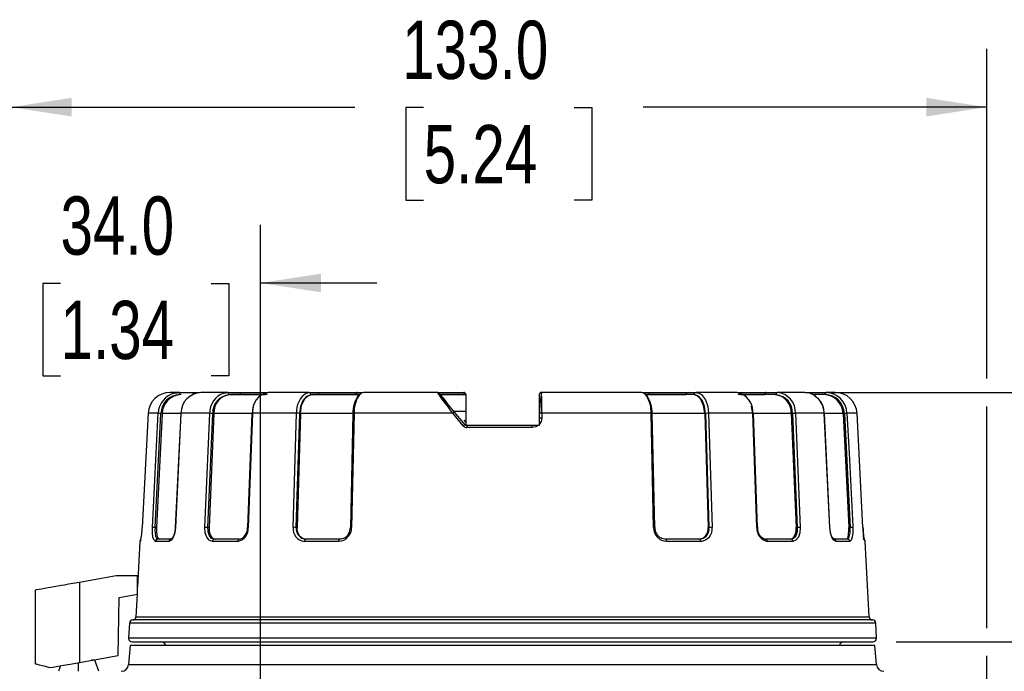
# Model space of a CAD drawing. Header units: millimetres. Extents: x 0 to 699, y 0 to 540.
# Tile 17 of 26: x 460 to 594, y 183 to 272. Entities that reach past the tile are written whole.
import ezdxf

# ---------------------------------------------------------------- set-up
doc = ezdxf.new("R2010")
doc.units = ezdxf.units.MM
doc.header["$LTSCALE"] = 2.5
doc.layers.add('DIMENSIONS', color=140, linetype='Continuous', lineweight=25)
doc.styles.add('SLDTEXTSTYLE2', font='TXT', dxfattribs={"width": 0.75})
doc.dimstyles.new('SLDDIMSTYLE0', dxfattribs={"dimtxt": 7.9375, "dimasz": 8.255, "dimexe": 0, "dimexo": 0.0625, "dimgap": 1.984375, "dimtad": 0, "dimtih": 1, "dimtoh": 1, "dimdec": 1, "dimrnd": 1e-09, "dimzin": 4, "dimdsep": 46, "dimtxsty": 'SLDTEXTSTYLE2', "dimsah": 1, "dimcen": 0.09, "dimadec": 0, "dimazin": 1, "dimtfac": 1, "dimtdec": 1, "dimtofl": 0, "dimtmove": 0, "dimatfit": 3, "dimfxl": 0, "dimfrac": 2, "dimtolj": 1, "dimtzin": 12, "dimarcsym": 0})
doc.dimstyles.new('SLDDIMSTYLE1', dxfattribs={"dimtxt": 7.9375, "dimasz": 8.255, "dimexe": 0, "dimexo": 0.0625, "dimgap": 1.984375, "dimtad": 0, "dimtih": 1, "dimtoh": 1, "dimdec": 1, "dimrnd": 1e-09, "dimzin": 4, "dimdsep": 46, "dimtxsty": 'SLDTEXTSTYLE2', "dimsah": 1, "dimcen": 0.09, "dimadec": 0, "dimazin": 1, "dimtfac": 1, "dimtdec": 1, "dimtmove": 0, "dimatfit": 0, "dimfxl": 0, "dimfrac": 2, "dimtolj": 1, "dimtzin": 12, "dimarcsym": 0})

# ---------------------------------------------------------------- blocks, each defined once
blk = doc.blocks.new('_D_15')
at = {"layer": 'DIMENSIONS'}
for p, q in [((569.78, 220.85), (648.14, 220.85)), ((640.2, 220.85), (640.2, 182.12)), ((629.94, 167.79), (627.52, 167.79)), ((627.52, 167.79), (627.52, 155.19)), ((650.47, 167.79), (652.89, 167.79)), ((652.89, 167.79), (652.89, 155.19)), ((627.52, 155.19), (629.94, 155.19)), ((652.89, 155.19), (650.47, 155.19)), ((640.2, 114.85), (640.2, 153.58)), ((589.5, 114.85), (648.14, 114.85))]:
    blk.add_line(p, q, dxfattribs=at)
for points in [[(640.2, 220.85), (638.93, 212.59), (641.47, 212.59)], [(640.2, 114.85), (641.47, 123.1), (638.93, 123.1)]]:
    blk.add_solid(points, dxfattribs=at)
at = {"layer": 'DIMENSIONS', "char_height": 7.938, "attachment_point": 1, "style": 'SLDTEXTSTYLE2'}
for s, insert in [('106.0', (627.01, 179.63)), ('4.17', (629.94, 165.42))]:
    blk.add_mtext(s, dxfattribs=dict(at, insert=insert))
blk = doc.blocks.new('_D_17')
at = {"layer": 'DIMENSIONS'}
for p, q in [((458.47, 158.42), (458.47, 267.66)), ((591.47, 222.75), (591.47, 267.66)), ((458.47, 259.73), (505.32, 259.73)), ((514.7, 259.67), (512.28, 259.67)), ((512.28, 259.67), (512.28, 247.06)), ((535.23, 259.67), (537.65, 259.67)), ((537.65, 259.67), (537.65, 247.06)), ((591.47, 259.73), (544.61, 259.73)), ((512.28, 247.06), (514.7, 247.06)), ((537.65, 247.06), (535.23, 247.06)), ((591.47, 188.75), (591.47, 218.94)), ((591.47, 125.02), (591.47, 184.94))]:
    blk.add_line(p, q, dxfattribs=at)
for points in [[(458.47, 259.73), (466.72, 258.46), (466.72, 261)], [(591.47, 259.73), (583.21, 261), (583.21, 258.46)]]:
    blk.add_solid(points, dxfattribs=at)
at = {"layer": 'DIMENSIONS', "char_height": 7.938, "attachment_point": 1, "style": 'SLDTEXTSTYLE2'}
for s, insert in [('133.0', (511.77, 271.51)), ('5.24', (514.7, 257.3))]:
    blk.add_mtext(s, dxfattribs=dict(at, insert=insert))
blk = doc.blocks.new('_D_18')
at = {"layer": 'DIMENSIONS'}
for p, q in [((458.47, 158.42), (458.47, 243.71)), ((492.47, 155.56), (492.47, 243.71)), ((458.47, 235.77), (442.59, 235.77)), ((465.2, 235.71), (462.78, 235.71)), ((462.78, 235.71), (462.78, 223.11)), ((485.73, 235.71), (488.15, 235.71)), ((488.15, 235.71), (488.15, 223.11)), ((492.47, 235.77), (508.34, 235.77)), ((462.78, 223.11), (465.2, 223.11)), ((488.15, 223.11), (485.73, 223.11))]:
    blk.add_line(p, q, dxfattribs=at)
for points in [[(458.47, 235.77), (450.21, 237.04), (450.21, 234.5)], [(492.47, 235.77), (500.72, 234.5), (500.72, 237.04)]]:
    blk.add_solid(points, dxfattribs=at)
at = {"layer": 'DIMENSIONS', "char_height": 7.938, "attachment_point": 1, "style": 'SLDTEXTSTYLE2'}
for s, insert in [('34.0', (465.2, 247.56)), ('1.34', (465.2, 233.34))]:
    blk.add_mtext(s, dxfattribs=dict(at, insert=insert))
blk = doc.blocks.new('_D_19')
at = {"layer": 'DIMENSIONS'}
for p, q in [((612.98, 220.85), (612.98, 236.72)), ((572.69, 220.85), (620.92, 220.85)), ((602.72, 203.79), (600.3, 203.79)), ((600.3, 203.79), (600.3, 191.19)), ((623.24, 203.79), (625.66, 203.79)), ((625.66, 203.79), (625.66, 191.19)), ((600.3, 191.19), (602.72, 191.19)), ((625.66, 191.19), (623.24, 191.19)), ((579.11, 186.85), (620.92, 186.85)), ((612.98, 186.85), (612.98, 170.97))]:
    blk.add_line(p, q, dxfattribs=at)
for points in [[(612.98, 220.85), (614.25, 229.1), (611.71, 229.1)], [(612.98, 186.85), (611.71, 178.59), (614.25, 178.59)]]:
    blk.add_solid(points, dxfattribs=at)
at = {"layer": 'DIMENSIONS', "char_height": 7.938, "attachment_point": 1, "style": 'SLDTEXTSTYLE2'}
for s, insert in [('34.0', (602.72, 215.63)), ('1.34', (602.72, 201.42))]:
    blk.add_mtext(s, dxfattribs=dict(at, insert=insert))

msp = doc.modelspace()

# ---------------------------------------------------------------- linework, layer by layer
for p, q in [((481.41, 220.85), (480.14, 220.85)), ((480.77, 220.77), (481.41, 220.85)), ((481.41, 220.85), (483.24, 220.85)), ((483.24, 220.85), (484.17, 220.85)), ((488, 220.85), (484.33, 220.85)), ((487.45, 220.77), (488, 220.85)), ((488, 220.85), (489.55, 220.85)), ((488.17, 220.55), (489.72, 220.55)), ((489.55, 220.85), (493.32, 220.85)), ((489.72, 220.55), (493.09, 220.55)), ((499.11, 220.85), (493.49, 220.85)), ((498.72, 220.77), (499.11, 220.85)), ((499.11, 220.85), (500.19, 220.85)), ((499.35, 220.55), (500.44, 220.55)), ((500.19, 220.85), (505.6, 220.85)), ((500.44, 220.55), (505.45, 220.55)), ((505.45, 220.55), (505.45, 220.55)), ((505.48, 220.55), (505.48, 220.55)), ((505.48, 220.55), (505.99, 220.55)), ((505.6, 220.85), (505.63, 220.85)), ((505.63, 220.85), (506.33, 220.85)), ((506.27, 220.8), (506.07, 220.65)), ((516.55, 220.85), (506.5, 220.85)), ((516.68, 220.81), (520.19, 220.81)), ((516.71, 220.85), (520.17, 220.85)), ((518.93, 218.18), (516.78, 220.74)), ((517.02, 220.55), (520.47, 220.55)), ((520.19, 220.81), (520.19, 220.55)), ((520.47, 220.55), (520.47, 218.28)), ((530.47, 220.55), (530.47, 217.99)), ((530.77, 220.8), (530.71, 220.53)), ((544.43, 220.85), (530.77, 220.85)), ((544.55, 220.85), (545.3, 220.85)), ((544.83, 220.67), (544.66, 220.8)), ((544.97, 220.55), (545.45, 220.55)), ((551.48, 220.55), (544.99, 220.55)), ((545.3, 220.85), (545.33, 220.85)), ((545.33, 220.85), (550.74, 220.85)), ((545.45, 220.55), (545.45, 220.55)), ((545.48, 220.55), (550.49, 220.55)), ((545.48, 220.55), (545.48, 220.55)), ((551.58, 220.55), (550.49, 220.55)), ((550.74, 220.85), (551.83, 220.85)), ((557.45, 220.85), (551.83, 220.85)), ((557.61, 220.85), (561.38, 220.85)), ((557.87, 220.55), (561.21, 220.55)), ((562.76, 220.55), (561.21, 220.55)), ((561.38, 220.85), (562.93, 220.85)), ((566.6, 220.85), (562.93, 220.85)), ((566.65, 220.83), (566.6, 220.85)), ((566.76, 220.85), (567.69, 220.85)), ((567.69, 220.85), (569.52, 220.85)), ((569.44, 220.55), (567.74, 220.55)), ((569.27, 220.55), (567.76, 220.55)), ((568.13, 220.27), (568.02, 220.35)), ((570.79, 220.85), (569.52, 220.85)), ((477.15, 218.01), (476.34, 202.46)), ((478.52, 218.01), (477.15, 218.01)), ((478.1, 202.45), (478.89, 217.99)), ((478.24, 212.59), (478.52, 218.01)), ((479.06, 217.99), (478.28, 202.45)), ((481.59, 217.99), (479.06, 217.99)), ((481.59, 218), (480.85, 202.46)), ((481.62, 218.01), (480.88, 202.46)), ((485.54, 218.01), (481.62, 218.01)), ((484.88, 202.46), (485.54, 218.01)), ((485.3, 202.45), (485.96, 217.99)), ((486.11, 217.99), (485.45, 202.45)), ((491.28, 217.99), (486.11, 217.99)), ((491.28, 218), (490.7, 202.46)), ((491.37, 218.01), (490.79, 202.46)), ((491.3, 218), (491.28, 218)), ((497.39, 218.01), (491.37, 218.01)), ((496.92, 202.46), (497.39, 218.01)), ((497.34, 202.45), (497.81, 217.99)), ((497.91, 217.99), (497.45, 202.45)), ((505.06, 217.99), (497.91, 217.99)), ((505.06, 218), (504.71, 202.46)), ((505.23, 218.01), (504.89, 202.46)), ((518.66, 218.01), (505.23, 218.01)), ((520.11, 216.28), (518.66, 218.01)), ((518.83, 218.28), (520.47, 218.28)), ((520.38, 216.46), (518.93, 218.18)), ((520.47, 218.28), (520.47, 216.35)), ((530.47, 217.99), (530.47, 217.35)), ((530.8, 218.01), (530.8, 217.36)), ((545.7, 218.01), (530.8, 218.01)), ((546.04, 202.46), (545.7, 218.01)), ((553.02, 217.99), (545.85, 217.99)), ((546.22, 202.46), (545.87, 218)), ((553.02, 217.99), (553.49, 202.45)), ((553.13, 217.99), (553.59, 202.45)), ((553.55, 218.01), (554.01, 202.46)), ((559.56, 218.01), (553.55, 218.01)), ((560.14, 202.46), (559.56, 218.01)), ((559.63, 218), (559.65, 218)), ((560.23, 202.46), (559.65, 218)), ((564.82, 217.99), (559.65, 217.99)), ((564.82, 217.99), (565.48, 202.45)), ((564.97, 217.99), (565.64, 202.45)), ((565.39, 218.01), (566.05, 202.46)), ((569.32, 218.01), (565.39, 218.01)), ((570.05, 202.46), (569.32, 218.01)), ((571.87, 217.99), (569.32, 217.99)), ((570.08, 202.46), (569.34, 218)), ((571.87, 217.99), (572.65, 202.45)), ((572.05, 217.99), (572.83, 202.45)), ((573.78, 218.01), (572.41, 218.01)), ((572.41, 218.01), (572.69, 212.59)), ((574.59, 202.46), (573.78, 218.01)), ((520.24, 217.13), (520.35, 216.82)), ((520.38, 216.46), (520.47, 216.35)), ((520.61, 216.35), (520.47, 216.35)), ((529.47, 216.35), (520.61, 216.35)), ((520.75, 216.35), (520.74, 216.35)), ((529.57, 216.35), (529.47, 216.33)), ((530.31, 216.35), (529.47, 216.35)), ((530.47, 216.35), (530.31, 216.35)), ((530.47, 217.35), (530.47, 216.5)), ((530.47, 216.5), (530.47, 216.35)), ((529.49, 216.06), (520.58, 216.06)), ((477.73, 202.46), (478.24, 212.59)), ((572.69, 212.59), (573.2, 202.57)), ((478.28, 202.45), (478.1, 202.45)), ((485.45, 202.45), (485.3, 202.45)), ((497.45, 202.45), (497.34, 202.45)), ((553.49, 202.45), (553.59, 202.45)), ((565.48, 202.45), (565.64, 202.45)), ((572.65, 202.45), (572.83, 202.45)), ((573.2, 202.57), (573.2, 202.46)), ((476.03, 200.56), (475.7, 194.35)), ((476.1, 200.56), (476.03, 200.56)), ((480, 200.56), (478.15, 200.56)), ((478.33, 200.83), (478.44, 200.85)), ((478.44, 200.85), (478.36, 200.91)), ((480.28, 200.85), (478.44, 200.85)), ((489.39, 200.56), (485.91, 200.56)), ((486.15, 200.85), (485.97, 200.91)), ((486.07, 200.83), (485.97, 200.89)), ((486.06, 200.83), (485.97, 200.88)), ((486.06, 200.83), (486.15, 200.85)), ((489.61, 200.85), (486.15, 200.85)), ((498.55, 200.83), (498.3, 200.89)), ((498.55, 200.83), (498.34, 200.88)), ((498.61, 200.85), (498.35, 200.91)), ((503.12, 200.56), (498.44, 200.56)), ((498.55, 200.83), (498.61, 200.85)), ((503.26, 200.85), (498.61, 200.85)), ((503.79, 200.96), (503.26, 200.85)), ((552.33, 200.85), (547.67, 200.85)), ((552.49, 200.56), (547.81, 200.56)), ((552.58, 200.91), (552.33, 200.85)), ((552.63, 200.89), (552.38, 200.83)), ((564.78, 200.85), (561.33, 200.85)), ((565.02, 200.56), (561.54, 200.56)), ((564.94, 200.9), (564.78, 200.85)), ((564.97, 200.89), (564.86, 200.83)), ((572.49, 200.85), (570.65, 200.85)), ((572.78, 200.56), (570.93, 200.56)), ((572.56, 200.9), (572.49, 200.85)), ((575.44, 190.28), (574.9, 200.56)), ((472.77, 195.85), (467.77, 194.97)), ((467.77, 194.97), (467.77, 184.05)), ((475.7, 195.85), (472.77, 195.85)), ((475.7, 193.35), (475.7, 195.85)), ((461.77, 193.91), (461.77, 183.88)), ((473.18, 192.91), (475.7, 193.35)), ((475.65, 193.34), (475.49, 190.28)), ((473.04, 184.98), (473.18, 192.91)), ((474.6, 189.42), (474.49, 187.37)), ((576.33, 189.42), (474.6, 189.42)), ((575.89, 189.85), (475.04, 189.85)), ((475.49, 190.28), (575.44, 190.28)), ((576.44, 187.37), (576.33, 189.42)), ((576.44, 187.37), (474.49, 187.37)), ((474.99, 186.85), (575.94, 186.85)), ((474.72, 186.35), (474.49, 183.76)), ((576.22, 186.35), (474.72, 186.35)), ((576.44, 183.76), (576.22, 186.35)), ((467.67, 182.85), (467.67, 184.04)), ((467.77, 184.05), (473.04, 184.98)), ((469.89, 184.35), (469.44, 184.35)), ((469.77, 184.35), (469.77, 184.41)), ((470.42, 182.85), (469.89, 184.35)), ((465.18, 183.6), (464.92, 182.85)), ((474.49, 183.76), (576.44, 183.76))]:
    msp.add_line(p, q)
at = {"flags": 128}
for points in [[(488.17, 220.55), (488.16, 220.66), (488.12, 220.76), (488.07, 220.83), (488, 220.85)], [(493.4, 220.55), (492.7, 220.55), (492.03, 220.55), (491.37, 220.55), (490.72, 220.55), (490.09, 220.55), (489.48, 220.55), (488.89, 220.55), (488.31, 220.55)], [(489.55, 220.85), (489.58, 220.84), (489.62, 220.83), (489.65, 220.8), (489.67, 220.76), (489.69, 220.72), (489.71, 220.66), (489.72, 220.61), (489.72, 220.55)], [(497.81, 217.99), (497.95, 218.98), (498.29, 219.81), (498.78, 220.36), (499.35, 220.55)], [(497.91, 217.99), (498.07, 219.06), (498.5, 219.97), (498.96, 220.41), (499.45, 220.55)], [(505.93, 220.55), (505.41, 220.55), (504.52, 220.55), (503.65, 220.55), (502.79, 220.55), (501.94, 220.55), (501.1, 220.55), (500.27, 220.55), (499.45, 220.55)], [(505.6, 220.85), (505.57, 220.84), (505.54, 220.83), (505.52, 220.8), (505.5, 220.76), (505.48, 220.72), (505.46, 220.66), (505.46, 220.61), (505.45, 220.55)], [(505.45, 220.55), (505.46, 220.55), (505.46, 220.55), (505.46, 220.55), (505.47, 220.55), (505.47, 220.55), (505.47, 220.55), (505.48, 220.55), (505.48, 220.55)], [(505.63, 220.85), (505.6, 220.84), (505.57, 220.83), (505.55, 220.8), (505.52, 220.76), (505.51, 220.72), (505.49, 220.66), (505.48, 220.61), (505.48, 220.55)], [(506, 220.59), (505.81, 220.45), (505.79, 220.42)], [(506.5, 220.85), (506.03, 220.64), (505.86, 220.39)], [(520.19, 220.81), (520.18, 220.84), (520.17, 220.85)], [(545.07, 220.38), (544.9, 220.64), (544.43, 220.85)], [(545.14, 220.41), (545.12, 220.45), (544.93, 220.59)], [(545.3, 220.85), (545.33, 220.84), (545.36, 220.83), (545.39, 220.8), (545.41, 220.76), (545.43, 220.72), (545.44, 220.66), (545.45, 220.61), (545.45, 220.55)], [(545.33, 220.85), (545.36, 220.84), (545.39, 220.83), (545.41, 220.8), (545.44, 220.76), (545.45, 220.72), (545.47, 220.66), (545.48, 220.61), (545.48, 220.55)], [(545.45, 220.55), (545.46, 220.55), (545.46, 220.55), (545.46, 220.55), (545.47, 220.55), (545.47, 220.55), (545.47, 220.55), (545.48, 220.55), (545.48, 220.55)], [(553.02, 217.99), (552.86, 219.06), (552.43, 219.97), (551.97, 220.41), (551.48, 220.55)], [(553.13, 217.99), (552.99, 218.98), (552.65, 219.81), (552.15, 220.36), (551.58, 220.55)], [(551.83, 220.85), (552.21, 220.77), (552.56, 220.56), (553.11, 219.86), (553.43, 218.94), (553.55, 218.01)], [(562.62, 220.55), (562.04, 220.55), (561.45, 220.55), (560.84, 220.55), (560.21, 220.55), (559.57, 220.55), (558.9, 220.55), (558.23, 220.55), (557.54, 220.55)], [(561.38, 220.85), (561.35, 220.84), (561.32, 220.83), (561.29, 220.8), (561.26, 220.76), (561.24, 220.72), (561.22, 220.66), (561.21, 220.61), (561.21, 220.55)], [(562.93, 220.85), (562.87, 220.83), (562.81, 220.76), (562.77, 220.66), (562.76, 220.55)], [(568.58, 219.89), (568.51, 220), (568.13, 220.27)], [(491.37, 217.99), (491.53, 218.94), (491.53, 218.96)], [(559.57, 217.99), (559.4, 218.94), (559.38, 219)], [(569.34, 218), (569.1, 219.09), (568.74, 219.65)], [(481.61, 218), (481.59, 218), (481.62, 218.01)], [(491.28, 218), (491.28, 218), (491.3, 218), (491.37, 218.01)], [(505.09, 217.99), (505.06, 218), (505.08, 218), (505.14, 218), (505.23, 218.01)], [(545.85, 217.99), (545.87, 218), (545.86, 218), (545.79, 218), (545.7, 218.01)], [(559.65, 218), (559.65, 218), (559.63, 218), (559.56, 218.01)], [(520.45, 216.37), (520.4, 216.4), (520.35, 216.45)], [(520.6, 216.33), (520.53, 216.34), (520.5, 216.35)], [(530.31, 216.35), (529.99, 216.16), (529.49, 216.06)], [(530.49, 217.36), (530.47, 217.17), (530.46, 217.13)], [(530.8, 217.36), (530.7, 216.87), (530.47, 216.5)], [(530.49, 217.35), (530.47, 217.35), (530.47, 217.35)], [(478.15, 200.56), (477.95, 200.71), (477.81, 201.12), (477.73, 201.74), (477.73, 202.46)], [(478.28, 202.45), (478.28, 201.92), (478.32, 201.45), (478.41, 201.09), (478.54, 200.89), (478.64, 200.85)], [(480.88, 202.46), (480.78, 201.74), (480.58, 201.12), (480.3, 200.71), (480, 200.56)], [(480.85, 202.46), (480.78, 201.81), (480.62, 201.28), (480.41, 200.94), (480.19, 200.83)], [(480.88, 202.46), (480.85, 202.46), (480.86, 202.46)], [(485.91, 200.56), (485.48, 200.71), (485.14, 201.12), (484.93, 201.74), (484.88, 202.46)], [(485.97, 200.91), (485.8, 200.96), (485.65, 201.11), (485.51, 201.32), (485.33, 201.84), (485.32, 201.91), (485.31, 202.03), (485.3, 202.45)], [(485.45, 202.45), (485.48, 201.92), (485.61, 201.45), (485.83, 201.09), (486.11, 200.89), (486.32, 200.85)], [(490.79, 202.46), (490.73, 202.46), (490.7, 202.46)], [(564.61, 200.85), (564.83, 200.89), (565.12, 201.1), (565.33, 201.47), (565.46, 201.94), (565.48, 202.45)], [(565.64, 202.45), (565.63, 202.03), (565.61, 201.91), (565.6, 201.84), (565.42, 201.32), (565.29, 201.11), (565.13, 200.96), (564.94, 200.9)], [(566.05, 202.46), (566, 201.74), (565.79, 201.12), (565.45, 200.71), (565.02, 200.56)], [(570.93, 200.56), (570.63, 200.71), (570.35, 201.12), (570.15, 201.74), (570.05, 202.46)], [(570.05, 202.46), (570.07, 202.46), (570.08, 202.46), (570.08, 202.46), (570.08, 202.46)], [(570.76, 200.83), (570.53, 200.93), (570.32, 201.28), (570.15, 201.82), (570.08, 202.48)], [(572.29, 200.85), (572.42, 200.92), (572.55, 201.16), (572.63, 201.54), (572.66, 202.03), (572.65, 202.45)], [(573.2, 202.46), (573.2, 201.74), (573.12, 201.12), (572.98, 200.71), (572.78, 200.56)], [(503.12, 200.56), (503.13, 200.62), (503.14, 200.67), (503.15, 200.72), (503.17, 200.77), (503.19, 200.8), (503.21, 200.83), (503.23, 200.84), (503.26, 200.85)], [(503.82, 200.98), (503.77, 200.95), (503.21, 200.83)], [(547.72, 200.83), (547.16, 200.95), (547.05, 201.03)], [(547.81, 200.56), (547.8, 200.67), (547.77, 200.77), (547.72, 200.83), (547.67, 200.85)], [(552.49, 200.56), (552.48, 200.62), (552.47, 200.67), (552.46, 200.72), (552.44, 200.77), (552.41, 200.8), (552.39, 200.83), (552.36, 200.84), (552.33, 200.85)], [(467.77, 194.97), (466.31, 194.71), (465.75, 194.61), (465.31, 194.53), (464.33, 194.36), (463.53, 194.22), (463.04, 194.13), (462.63, 194.06), (462.3, 194), (461.9, 193.93), (461.77, 193.91)], [(461.77, 183.88), (461.9, 183.85), (462.29, 183.74), (462.91, 183.58), (463.77, 183.35)], [(463.77, 183.35), (464.16, 183.42), (464.6, 183.5), (465.09, 183.58), (465.63, 183.68), (466.5, 183.83), (467.77, 184.05)]]:
    msp.add_lwpolyline(points, dxfattribs=at)
for centre, radius, start, end in [((480.14, 217.86), 2.99, 90.1016, 177.1187), ((481.48, 217.89), 2.97, 103.9847, 177.8148), ((481.53, 217.9), 2.65, 90.9408, 178.0429), ((481.7, 217.91), 2.64, 90.9457, 178.2566), ((481.14, 220.62), 0.355, 348.6305, 40.3899), ((484.47, 218), 2.85, 92.7644, 179.8854), ((482.97, 220.62), 0.355, 348.6309, 40.3906), ((488.42, 218.06), 2.88, 109.6751, 181.1626), ((488.42, 218.1), 2.46, 95.8739, 182.5228), ((488.55, 218.12), 2.44, 95.5047, 183.1083), ((493.98, 218.27), 2.62, 100.8399, 185.8111), ((500.34, 218.29), 2.96, 122.9748, 185.473), ((499.08, 220.57), 0.277, 354.8866, 83.7561), ((500.16, 220.57), 0.277, 354.8887, 83.7564), ((509.29, 218.04), 4.23, 145.852, 180.9563), ((509.06, 218.26), 3.84, 146.4701, 183.8562), ((513.46, 216.61), 5.25, 32.2543, 53.9386), ((560.01, 250.82), 52.79, 214.5963, 218.4361), ((516.55, 220.55), 0.3, 40.0002, 90), ((520.17, 220.55), 0.3, 0.0002, 90), ((520.19, 220.53), 0.279, 3.821, 89.9944), ((530.77, 220.55), 0.3, 90, 179.9998), ((547.64, 217.76), 17.16, 170.694, 179.1949), ((473.94, 218.77), 56.87, 359.2311, 2.096), ((541.87, 218.26), 3.84, 356.1425, 33.5209), ((541.64, 218.04), 4.23, 359.0492, 34.1355), ((550.77, 220.57), 0.277, 96.2436, 185.1112), ((551.86, 220.57), 0.277, 96.2438, 185.1132), ((556.95, 218.27), 2.62, 354.1888, 79.1601), ((562.38, 218.12), 2.44, 356.8917, 84.4953), ((562.51, 218.1), 2.46, 357.4772, 84.126), ((562.65, 218.13), 2.74, 357.4777, 84.1498), ((566.49, 218.03), 2.83, 359.6087, 87.7414), ((567.96, 220.62), 0.355, 139.6094, 191.3691), ((569.23, 217.91), 2.64, 1.7434, 89.0543), ((569.79, 220.62), 0.355, 139.6101, 191.3695), ((569.4, 217.9), 2.65, 1.9571, 89.0592), ((569.47, 217.91), 2.94, 1.9588, 89.0667), ((570.79, 217.86), 2.99, 2.8632, 89.9164), ((478.22, 206.77), 11.24, 86.6157, 88.4916), ((485.46, 210.17), 7.84, 86.3212, 89.3821), ((497.39, 212.49), 5.52, 85.6758, 90.0333), ((520.15, 216.26), 2.29, 129.9997, 130.5525), ((519.12, 217.6), 0.608, 108.1534, 136.9577), ((530.71, 216.36), 1.65, 86.899, 98.5011), ((553.54, 212.49), 5.52, 89.9667, 94.3243), ((565.47, 210.16), 7.84, 90.6179, 93.6788), ((569.33, 217.93), 0.0729, 75.6408, 98.5533), ((572.71, 206.77), 11.24, 91.5084, 93.3843), ((521.83, 214.26), 2.65, 129.9951, 130.3237), ((520.57, 216.67), 0.604, 220.1619, 270.1096), ((520.63, 215.8), 0.705, 111.3129, 136.0304), ((521.75, 217.48), 1.55, 193.0147, 205.127), ((521.29, 216.13), 0.72, 162.4972, 185.404), ((528.63, 216.13), 0.864, 355.4833, 14.4863), ((530.72, 214.88), 2.48, 88.2125, 95.3495), ((468.93, 202.44), 7.41, 345.3563, 0.2092), ((477.44, 191.23), 11.24, 86.6157, 88.4915), ((481.18, 202.06), 3.1, 172.8935, 200.8128), ((484.79, 194.62), 7.84, 86.3213, 89.3819), ((489.02, 202.3), 1.78, 281.9018, 5.1644), ((489.21, 202.3), 1.5, 282.3142, 6.2903), ((498.6, 202.25), 1.7, 172.8537, 264.5864), ((496.92, 196.95), 5.52, 85.6758, 90.0331), ((498.78, 202.29), 1.45, 173.7422, 252.7338), ((498.84, 202.25), 1.41, 172.0232, 265.1975), ((503.02, 202.43), 1.87, 273.2525, 1.0026), ((503.07, 202.45), 1.65, 297.0478, 0.1205), ((504.84, 201.75), 0.717, 85.8993, 99.3138), ((546.09, 201.72), 0.741, 80.2509, 93.8227), ((547.91, 202.43), 1.87, 179.0002, 266.7446), ((547.82, 202.44), 1.61, 178.7558, 241.2987), ((552.07, 202.27), 1.43, 275.6489, 7.1305), ((552.33, 202.25), 1.7, 275.4075, 7.1523), ((552.24, 202.23), 1.37, 284.2257, 9.1445), ((554.01, 196.95), 5.52, 89.9669, 94.3243), ((561.91, 202.3), 1.78, 174.8454, 258.0883), ((560.17, 202.22), 0.242, 76.3571, 97.6112), ((561.73, 202.3), 1.51, 173.3604, 257.7298), ((566.14, 194.62), 7.84, 90.6181, 93.6787), ((569.76, 202.06), 3.1, 339.1626, 7.1173), ((573.5, 191.23), 11.24, 91.5085, 93.3843), ((599.01, 202.69), 24.43, 180.4921, 184.3184), ((582.01, 202.44), 7.42, 179.7977, 194.6368), ((476.33, 200.55), 0.3, 122.5361, 177), ((476.4, 200.55), 0.3, 146.6674, 177.0077), ((478.45, 200.55), 0.299, 113.3824, 177.7355), ((480.29, 200.56), 0.287, 92.3362, 179.4652), ((486.22, 200.57), 0.303, 120.1864, 180.1622), ((489.65, 200.59), 0.264, 99.7297, 185.1495), ((498.79, 200.58), 0.345, 134.4716, 182.7491), ((561.28, 200.59), 0.264, 354.8505, 80.2703), ((564.75, 200.58), 0.271, 356.9044, 83.3619), ((570.64, 200.56), 0.287, 0.5348, 87.6638), ((572.49, 200.56), 0.293, 1.6823, 88.8), ((574.6, 200.55), 0.3, 3, 90), ((475.05, 189.4), 0.45, 90.7188, 177), ((475.04, 190.3), 0.45, 270.7188, 357), ((575.89, 190.3), 0.45, 183, 269.2812), ((575.88, 189.4), 0.45, 3, 89.2812), ((474.99, 187.35), 0.5, 177, 180), ((474.99, 187.35), 0.5, 180, 270), ((478.87, 186.05), 0.8, 22.0243, 90), ((572.07, 186.05), 0.8, 90, 157.9757), ((575.94, 187.35), 0.5, 270, 0), ((575.94, 187.35), 0.5, 0, 3), ((473.49, 183.85), 1, 270, 355), ((577.44, 183.85), 1, 185, 270)]:
    msp.add_arc(centre, radius, start, end)

# ---------------------------------------------------------------- dimensions: what is measured, and where the dimension line sits
at = {"layer": 'DIMENSIONS'}
for base, p2, dimstyle, picture, middle in [((591.47, 259.73), (591.47, 121.85), 'SLDDIMSTYLE0', '_D_17', (524.97, 259.73)), ((492.47, 235.77), (492.47, 152.39), 'SLDDIMSTYLE1', '_D_18', (475.47, 235.77))]:
    dim = msp.add_linear_dim(base=base, p1=(458.47, 155.24), p2=p2, dimstyle=dimstyle, dxfattribs=at)
    dim.commit()
    dim.dimension.update_dxf_attribs({"geometry": picture, "text_midpoint": middle, "dimtype": 160})
for base, p1, p2, dimstyle, picture, middle in [((612.98, 220.85), (575.94, 186.85), (569.52, 220.85), 'SLDDIMSTYLE1', '_D_19', (612.98, 203.85)), ((640.2, 220.85), (586.32, 114.85), (566.6, 220.85), 'SLDDIMSTYLE0', '_D_15', (640.2, 167.85))]:
    dim = msp.add_linear_dim(base=base, p1=p1, p2=p2, angle=90, dimstyle=dimstyle, dxfattribs=at)
    dim.commit()
    dim.dimension.update_dxf_attribs({"geometry": picture, "text_midpoint": middle, "dimtype": 160})

doc.saveas('drawing.dxf')
